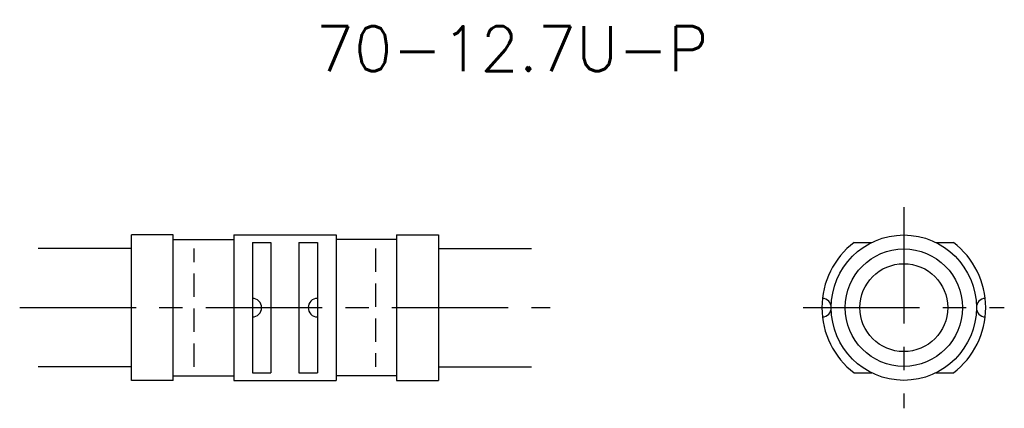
# Model space of a CAD drawing. Header units: millimetres. Extents: x 105 to 211, y 89 to 131.
import ezdxf
from ezdxf.enums import TextEntityAlignment as Align

# ---------------------------------------------------------------- set-up
doc = ezdxf.new("R2010")
doc.units = ezdxf.units.MM
doc.header["$LTSCALE"] = 10
doc.linetypes.add('CENTER', pattern=[2, 1.25, -0.25, 0.25, -0.25])
doc.linetypes.add('HIDDEN', pattern=[0.375, 0.25, -0.125])
doc.layers.get('0').update_dxf_attribs({"linetype": 'CONTINUOUS'})
for name, color, linetype in [('HOJO', 4, 'CONTINUOUS'), ('L-CENTER', 1, 'CENTER'), ('L-HIDDEN', 3, 'HIDDEN')]:
    doc.layers.add(name, color=color, linetype=linetype)
doc.styles.add('BIGFONT', font='txt', dxfattribs={"bigfont": 'bigfont'})

msp = doc.modelspace()

# ---------------------------------------------------------------- linework, layer by layer
for p, q in [((121.5, 107.8), (117, 107.8)), ((117, 92.2), (117, 107.8)), ((121.5, 92.2), (121.5, 107.8)), ((121.5, 107.32), (128, 107.32)), ((128, 107.8), (128, 92.2)), ((128, 107.8), (139, 107.8)), ((130, 107), (130, 93)), ((130, 107), (132, 107)), ((132, 107), (132, 93)), ((135, 107), (135, 93)), ((135, 107), (137, 107)), ((137, 107), (137, 93)), ((139, 107.8), (139, 92.2)), ((145.5, 107.32), (139, 107.32)), ((145.5, 107.8), (150, 107.8)), ((145.5, 107.8), (145.5, 92.2)), ((150, 107.8), (150, 92.2)), ((194.67, 107), (196.56, 107)), ((203.44, 107), (205.33, 107)), ((121.5, 92.2), (117, 92.2)), ((121.5, 92.67), (128, 92.67)), ((128, 92.2), (139, 92.2)), ((130, 93), (132, 93)), ((135, 93), (137, 93)), ((145.5, 92.67), (139, 92.67)), ((145.5, 92.2), (150, 92.2)), ((194.67, 93), (196.56, 93)), ((203.44, 93), (205.33, 93))]:
    msp.add_line(p, q)
for radius in [7.8, 6.3, 4.72]:
    msp.add_circle((200, 100), radius)
for centre, radius, start, end in [((200, 100), 8.8, 127.3018, 232.6982), ((200, 100), 8.8, 307.3018, 52.6982), ((130, 100), 1, 270, 90), ((137, 100), 1, 90, 270), ((191.2, 100), 1, 273.2572, 86.7428), ((208.8, 100), 1, 93.2572, 266.7428)]:
    msp.add_arc(centre, radius, start, end)
at = {"layer": 'HOJO'}
for p, q in [((117, 106.35), (107, 106.35)), ((150, 106.35), (160, 106.35)), ((117, 93.65), (107, 93.65)), ((150, 93.65), (160, 93.65))]:
    msp.add_line(p, q, dxfattribs=at)
at = {"layer": 'L-CENTER'}
for p, q in [((200, 110.8), (200, 89.2)), ((105, 100), (162, 100)), ((189.2, 100), (210.8, 100))]:
    msp.add_line(p, q, dxfattribs=at)
at = {"layer": 'L-HIDDEN'}
for p, q in [((123.75, 93.65), (123.75, 106.35)), ((143.25, 106.35), (143.25, 93.65))]:
    msp.add_line(p, q, dxfattribs=at)

# ---------------------------------------------------------------- texts
at = {"layer": 'HOJO', "style": 'BIGFONT'}
msp.add_text('70-12.7U-P', height=4.8, dxfattribs=at).set_placement((157.9, 127.8), align=Align.MIDDLE)

doc.saveas('drawing.dxf')
